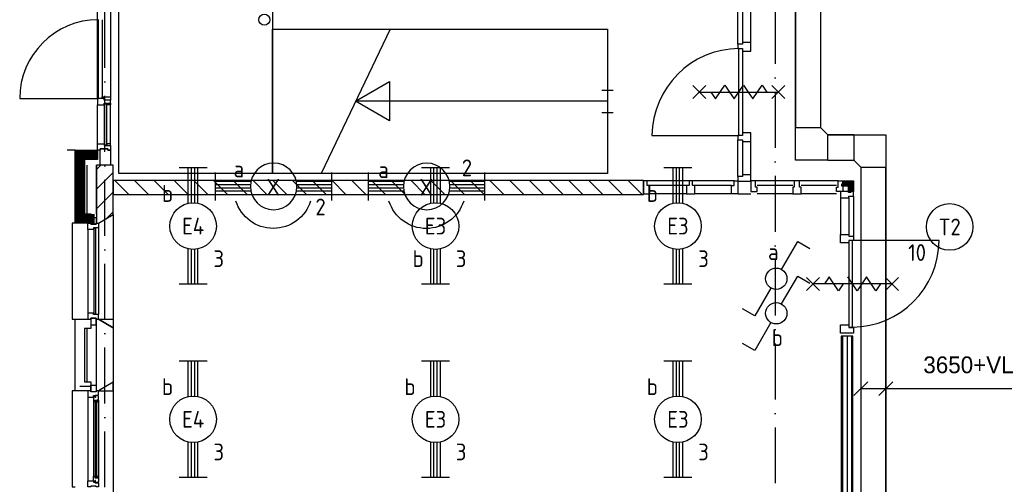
# Model space of a CAD drawing. Header units: millimetres. Extents: x -6587 to 112313, y 244 to 84344.
# Tile 12 of 58: x 17133 to 27710, y 34147 to 39133. Entities that reach past the tile are written whole.
import ezdxf
from ezdxf.enums import TextEntityAlignment as Align

# ---------------------------------------------------------------- set-up
doc = ezdxf.new("R2010")
doc.units = ezdxf.units.MM
doc.header["$LTSCALE"] = 100
doc.linetypes.add('DASHDOT', pattern=[9, 6, -1.5, 0, -1.5])
doc.layers.get('0').update_dxf_attribs({"linetype": 'CONTINUOUS'})
for name, color, linetype in [('AL$7----_STRAMIEN', 1, 'DASHDOT'), ('BOUW', 8, 'CONTINUOUS'), ('EB63101-_ATTRIB', 2, 'CONTINUOUS'), ('EB63102-_ATTRIB', 2, 'CONTINUOUS'), ('EL63101-_LICHT-ARM', 3, 'CONTINUOUS'), ('EL63101-LICHT-ARM', 3, 'CONTINUOUS'), ('EL63102-_LICHT-SCH', 3, 'CONTINUOUS'), ('KABELGOOT', 8, 'CONTINUOUS')]:
    doc.layers.add(name, color=color, linetype=linetype)
doc.styles.add('1_8', font='iso', dxfattribs={"width": 0.7, "height": 1.8})
doc.styles.add('BURO-018', font='BUROFONT.shx', dxfattribs={"height": 180})
doc.styles.add('NORATT', font='isocp.shx')
doc.styles.get("Standard").update_dxf_attribs({"font": 'iso.shx'})
doc.styles.add('TECHNIC', font='technic_.ttf')

# ---------------------------------------------------------------- blocks, each defined once
blk = doc.blocks.new('EJ3T20')
at = {"color": 0}
for p, q in [((-6.25, -1.5), (-6.25, 1.5)), ((6.25, -1.5), (6.25, 1.5)), ((-6.25, 0.52), (-2.44, 0.52)), ((-6.25, 0.17), (-2.49, 0.17)), ((2.44, 0.52), (6.25, 0.52)), ((2.49, 0.17), (6.25, 0.17)), ((-6.25, -0.17), (-2.49, -0.17)), ((-6.25, -0.52), (-2.44, -0.52)), ((2.44, -0.52), (6.25, -0.52)), ((2.49, -0.17), (6.25, -0.17))]:
    blk.add_line(p, q, dxfattribs=at)
blk.add_circle((0, 0), 2.5, dxfattribs=at)
at = {"color": 6, "style": '1_8'}
for tag, flags, p in [('SCHAK', 8, (3.5, 2.75)), ('A_CODE', 8, (0, 0)), ('GROEP', 8, (-3.5, -2.75)), ('KAST', 9, (3.5, -2.75))]:
    blk.add_attdef(tag, text='', height=1.8, dxfattribs=dict(at, flags=flags)).set_placement(p, align=Align.MIDDLE)
blk = doc.blocks.new('ES3SW')
for points in [[(0.58, 1), (2.31, 4), (3.61, 3.25)], [(-0.58, -1), (-2.31, -4), (-3.61, -3.25)]]:
    blk.add_lwpolyline(points)
blk.add_circle((0, 0), 1.15)
at = {"style": '1_8'}
for tag, flags, p in [('SCHAK', 8, (3, 5.5)), ('KAST', 9, (-3, 0.5)), ('M_CODE', 9, (0, 0)), ('DOEL', 9, (-3, -2)), ('GROEP', 9, (-3, -4.5))]:
    blk.add_attdef(tag, text='', height=1.8, dxfattribs=dict(at, flags=flags)).set_placement(p, align=Align.MIDDLE_CENTER)
blk = doc.blocks.new('PENDEL')
at = {"color": 0}
for p, q in [((-6.25, -1.5), (-6.25, 1.5)), ((6.25, -1.5), (6.25, 1.5)), ((-6.25, 0.52), (-2.44, 0.52)), ((-6.25, 0.18), (-2.49, 0.18)), ((2.44, 0.52), (6.25, 0.52)), ((2.49, 0.18), (6.25, 0.18)), ((-6.25, -0.18), (-2.49, -0.18)), ((-6.25, -0.52), (-2.44, -0.52)), ((2.44, -0.52), (6.25, -0.52)), ((2.49, -0.18), (6.25, -0.18))]:
    blk.add_line(p, q, dxfattribs=at)
blk.add_circle((0, 0), 2.5, dxfattribs=at)
at = {"layer": 'EL63101-_LICHT-ARM'}
blk.add_arc((0.04, -0.3), 4.21, 197.6135, 342.3865, dxfattribs=at)
at = {"color": 6, "style": '1_8'}
for tag, flags, p in [('SCHAK', 8, (3.5, 2.75)), ('A_CODE', 8, (0, 0)), ('GROEP', 8, (-3.5, -2.75)), ('KAST', 9, (3.5, -2.75))]:
    blk.add_attdef(tag, text='', height=1.8, dxfattribs=dict(at, flags=flags)).set_placement(p, align=Align.MIDDLE)
at = {"style": '1_8', "flags": 8}
blk.add_attdef('M_CODE', text='', height=3.6, dxfattribs=at).set_placement((0, 0), align=Align.MIDDLE_CENTER)
blk = doc.blocks.new('ES3G00')
blk.add_circle((0, 0), 2.5)
blk.add_circle((0, 0), 2.5)
for tag, style, flags, p in [('GELIJK', 'NORATT', 9, (3.5, 5)), ('GELIJK', '1_8', 9, (3.5, 5)), ('SCHAK', 'NORATT', 8, (3.5, 2.75)), ('SCHAK', '1_8', 8, (3.5, 2.75)), ('A_CODE', 'NORATT', 8, (0, 0)), ('A_CODE', '1_8', 8, (0, 0)), ('GROEP', 'NORATT', 8, (-3.5, -2.75)), ('GROEP', '1_8', 8, (-3.5, -2.75)), ('KAST', 'NORATT', 9, (3.5, -2.75)), ('KAST', '1_8', 9, (3.5, -2.75))]:
    blk.add_attdef(tag, text='', height=1.8, dxfattribs=dict(style=style, flags=flags)).set_placement(p, align=Align.MIDDLE_CENTER)
blk = doc.blocks.new('XREF')
at = {"layer": 'BOUW'}
h = blk.add_hatch(dxfattribs=at)
h.set_pattern_fill('PREFBET', color=256, style=0)
h.set_pattern_definition([(45, (156872.58, 13099.05), (-106.066, 106.066), [])])
h.paths.add_polyline_path([(174480, 51405), (174300, 51405), (174300, 50780), (174320, 50780), (174480, 50873)])
h = blk.add_hatch(dxfattribs=at)
h.set_pattern_fill('PREFBET', color=256, angle=-90, style=0)
h.set_pattern_definition([(315, (199156.42, 39051.57), (106.066, 106.066), [])])
h.paths.add_polyline_path([(174480, 51240), (174480, 51090), (180176, 51090), (180176, 51240)])
at = {"layer": 'AL$7----_STRAMIEN', "color": 1}
for p, q in [((174390, 19143), (174390, 90958)), ((181590, 90894), (181590, 25598))]:
    blk.add_line(p, q, dxfattribs=at)
at = {"layer": 'BOUW'}
for p, q in [((174540, 51315), (174540, 54615)), ((176190, 54615), (176190, 51315)), ((174310, 52120), (174310, 53810)), ((174449, 53793), (174449, 52137)), ((181190, 52702), (181190, 53131)), ((181241, 53114), (181241, 52719)), ((181329, 52719), (181329, 53114)), ((174320, 52120), (174320, 52965)), ((174360, 52965), (174360, 52120)), ((176190, 52865), (179790, 52865)), ((176190, 51315), (176190, 52865)), ((177453, 52865), (176713, 51315)), ((179790, 52865), (179790, 51315)), ((181190, 52702), (181190, 52656)), ((181241, 52702), (181190, 52702)), ((181241, 52719), (181241, 52702)), ((181329, 52719), (181241, 52719)), ((181329, 52629), (181329, 52719)), ((181190, 52656), (181241, 52656)), ((181201, 51722), (181201, 52656)), ((181201, 52656), (181241, 52656)), ((181241, 52656), (181241, 52629)), ((181241, 52656), (181241, 51722)), ((181241, 52629), (181329, 52629)), ((177081, 52090), (177448, 52302)), ((177448, 52302), (177448, 51878)), ((180706, 52259), (180846, 52119)), ((180706, 52119), (180846, 52259)), ((180951, 52114), (181051, 52264)), ((181051, 52264), (181101, 52189)), ((181151, 52114), (181251, 52264)), ((181251, 52264), (181301, 52189)), ((181351, 52114), (181451, 52264)), ((181451, 52264), (181501, 52189)), ((181556, 52119), (181696, 52259)), ((181556, 52259), (181696, 52119)), ((179730, 52210), (179850, 52210)), ((180776, 52189), (181626, 52189)), ((180901, 52189), (180951, 52114)), ((181101, 52189), (181151, 52114)), ((181301, 52189), (181351, 52114)), ((173475, 52120), (174322, 52120)), ((174310, 52120), (174310, 52053)), ((174340, 52120), (174310, 52120)), ((174310, 52053), (174382, 52053)), ((174310, 51632), (174310, 52053)), ((174360, 52120), (174320, 52120)), ((174382, 52120), (174340, 52120)), ((174360, 52137), (174449, 52137)), ((174360, 52120), (174360, 52137)), ((174382, 52103), (174382, 52120)), ((174382, 52103), (174382, 52120)), ((174449, 52103), (174382, 52103)), ((174411, 52103), (174382, 52103)), ((174382, 52070), (174449, 52070)), ((174382, 52053), (174382, 52070)), ((174382, 52070), (174411, 52070)), ((174382, 52053), (174382, 52070)), ((174386, 52053), (174382, 52053)), ((174386, 52066), (174386, 52053)), ((174407, 52066), (174386, 52066)), ((174386, 51619), (174386, 52066)), ((174386, 52066), (174407, 52066)), ((174407, 52053), (174407, 52066)), ((174407, 52066), (174407, 51619)), ((174411, 52053), (174407, 52053)), ((174449, 52103), (174411, 52103)), ((174411, 52053), (174411, 52070)), ((174411, 52070), (174449, 52070)), ((174411, 52070), (174411, 52053)), ((174449, 52053), (174411, 52053)), ((174449, 52137), (174449, 52103)), ((174449, 52070), (174449, 52103)), ((174449, 52070), (174449, 52053)), ((174449, 51632), (174449, 52053)), ((179790, 52090), (177081, 52090)), ((177448, 51878), (177081, 52090)), ((179730, 51970), (179850, 51970)), ((181241, 51749), (181241, 51722)), ((181329, 51749), (181241, 51749)), ((181329, 51659), (181329, 51749)), ((174310, 51632), (174382, 51632)), ((174310, 51565), (174310, 51632)), ((174382, 51632), (174382, 51615)), ((174382, 51632), (174382, 51615)), ((174386, 51632), (174382, 51632)), ((174386, 51619), (174386, 51632)), ((174407, 51619), (174386, 51619)), ((174407, 51619), (174386, 51619)), ((174407, 51632), (174407, 51619)), ((174411, 51632), (174407, 51632)), ((174411, 51632), (174411, 51615)), ((174449, 51632), (174411, 51632)), ((174411, 51615), (174411, 51632)), ((174449, 51615), (174449, 51632)), ((180267, 51722), (181201, 51722)), ((181190, 51722), (181190, 51676)), ((181241, 51722), (181190, 51722)), ((181190, 51283), (181190, 51676)), ((181190, 51676), (181241, 51676)), ((181241, 51722), (181201, 51722)), ((181241, 51676), (181241, 51659)), ((181241, 51659), (181329, 51659)), ((181241, 51659), (181241, 51300)), ((181329, 51300), (181329, 51659)), ((174070, 51565), (173984, 51565)), ((174340, 51565), (174310, 51565)), ((174340, 51579), (174420, 51579)), ((174340, 51405), (174340, 51579)), ((174340, 51579), (174340, 51565)), ((174420, 51579), (174340, 51579)), ((174382, 51615), (174449, 51615)), ((174382, 51615), (174411, 51615)), ((174411, 51615), (174449, 51615)), ((174420, 51579), (174420, 51565)), ((174420, 51565), (174420, 51579)), ((174420, 51565), (174449, 51565)), ((174449, 51565), (174420, 51565)), ((174449, 51615), (174449, 51565)), ((174449, 51565), (174449, 51405)), ((174449, 51405), (174340, 51405)), ((176190, 51315), (174540, 51315)), ((179790, 51315), (176190, 51315)), ((181241, 51300), (181241, 51283)), ((181329, 51300), (181241, 51300)), ((181329, 51233), (181329, 51300)), ((180665, 51235), (180665, 51184)), ((180701, 51235), (180665, 51235)), ((180701, 51184), (180701, 51235)), ((181150, 51235), (181190, 51235)), ((181150, 51184), (181150, 51235)), ((181190, 51283), (181190, 51233)), ((181241, 51283), (181190, 51283)), ((181190, 51235), (181190, 51096)), ((181190, 51233), (181329, 51233)), ((181796, 51235), (181379, 51235)), ((182268, 51235), (181852, 51235)), ((182308, 51182), (182362, 51235)), ((182308, 51189), (182354, 51235)), ((182308, 51205), (182318, 51205)), ((182308, 51180), (182308, 51205)), ((182308, 51196), (182317, 51205)), ((182308, 51203), (182310, 51205)), ((182314, 51180), (182369, 51235)), ((182318, 51235), (182432, 51235)), ((182318, 51205), (182318, 51235)), ((182318, 51206), (182347, 51235)), ((182318, 51213), (182340, 51235)), ((182318, 51220), (182333, 51235)), ((182318, 51227), (182326, 51235)), ((182318, 51234), (182319, 51235)), ((182321, 51180), (182376, 51235)), ((182328, 51180), (182383, 51235)), ((182335, 51180), (182390, 51235)), ((182342, 51180), (182397, 51235)), ((182349, 51180), (182404, 51235)), ((182356, 51180), (182411, 51235)), ((182363, 51180), (182418, 51235)), ((182370, 51180), (182425, 51235)), ((182377, 51180), (182432, 51235)), ((182377, 51173), (182432, 51228)), ((182377, 51166), (182432, 51221)), ((182377, 51159), (182432, 51214)), ((182377, 51152), (182432, 51207)), ((182377, 51145), (182432, 51200)), ((182432, 51235), (182432, 51121)), ((180638, 51184), (180638, 51096)), ((180665, 51184), (180638, 51184)), ((180638, 51096), (180728, 51096)), ((180728, 51184), (180701, 51184)), ((181123, 51184), (180728, 51184)), ((180728, 51096), (180728, 51184)), ((181123, 51096), (180728, 51096)), ((181123, 51184), (181150, 51184)), ((181123, 51096), (181123, 51184)), ((181190, 51096), (181123, 51096)), ((181190, 51096), (181329, 51096)), ((181779, 51184), (181396, 51184)), ((181779, 51096), (181396, 51096)), ((182251, 51184), (181869, 51184)), ((182251, 51096), (181869, 51096)), ((182432, 51121), (182293, 51121)), ((182293, 51121), (182293, 51054)), ((182377, 51180), (182308, 51180)), ((182377, 51138), (182432, 51193)), ((182377, 51131), (182432, 51186)), ((182377, 51111), (182377, 51180)), ((182377, 51123), (182432, 51178)), ((182377, 51116), (182432, 51171)), ((182402, 51111), (182377, 51111)), ((182379, 51111), (182432, 51164)), ((182386, 51111), (182432, 51157)), ((182393, 51111), (182402, 51120)), ((182400, 51111), (182402, 51113)), ((182402, 51121), (182402, 51111)), ((182432, 51121), (182402, 51121)), ((182403, 51121), (182432, 51150)), ((182410, 51121), (182432, 51143)), ((182417, 51121), (182432, 51136)), ((182424, 51121), (182432, 51129)), ((182431, 51121), (182432, 51122)), ((182432, 51071), (182432, 51121)), ((182293, 51054), (182381, 51054)), ((182381, 51071), (182432, 51071)), ((182381, 51054), (182381, 51071)), ((182293, 50659), (182381, 50659)), ((182293, 50569), (182293, 50659)), ((182381, 50569), (182293, 50569)), ((182381, 50659), (182381, 50642)), ((182381, 50642), (182432, 50642)), ((182381, 50596), (182381, 49666)), ((182422, 50596), (182381, 50596)), ((182381, 50596), (182381, 50569)), ((182432, 50596), (182381, 50596)), ((182422, 49666), (182422, 50596)), ((183352, 50596), (182422, 50596)), ((182432, 50642), (182432, 50596)), ((182067, 50199), (181927, 50059)), ((182067, 50059), (181927, 50199)), ((182172, 50204), (182122, 50129)), ((182272, 50054), (182172, 50204)), ((182472, 50054), (182372, 50204)), ((182572, 50204), (182522, 50129)), ((182672, 50054), (182572, 50204)), ((182917, 50199), (182777, 50059)), ((182917, 50059), (182777, 50199)), ((182847, 50129), (181997, 50129)), ((182322, 50129), (182272, 50054)), ((182522, 50129), (182472, 50054)), ((182722, 50129), (182672, 50054)), ((174070, 49750), (174239, 49750)), ((174070, 48980), (174070, 49750)), ((174239, 49750), (174239, 49650)), ((174300, 48980), (174300, 49750)), ((174300, 49750), (174320, 49750)), ((174320, 49750), (174480, 49658)), ((174170, 49650), (174170, 49080)), ((174239, 49650), (174170, 49650)), ((174200, 49080), (174200, 49650)), ((174300, 49080), (174300, 49650)), ((174480, 49658), (174480, 49073)), ((182293, 49689), (182381, 49689)), ((182293, 49599), (182293, 49689)), ((182381, 49689), (182381, 49662)), ((182381, 49666), (182422, 49666)), ((182381, 49662), (182432, 49662)), ((182432, 49662), (182432, 49599)), ((182432, 49599), (182293, 49599)), ((182300, 49570), (182300, 39891)), ((182425, 49570), (182300, 49570)), ((182315, 49570), (182315, 39891)), ((182363, 49570), (182363, 39891)), ((182410, 49570), (182410, 39891)), ((182425, 39891), (182425, 49570)), ((182432, 49599), (182432, 49599)), ((182432, 49599), (182432, 49599)), ((182300, 49413), (182300, 48763)), ((174170, 49080), (174239, 49080)), ((174239, 49080), (174239, 48980)), ((174239, 48980), (174070, 48980)), ((174120, 49030), (174239, 49030)), ((174320, 48980), (174300, 48980)), ((174480, 49073), (174320, 48980))]:
    blk.add_line(p, q, dxfattribs=at)
for points in [[(174310, 51465), (174170, 51465), (174170, 50880), (174239, 50880), (174239, 50780), (174070, 50780), (174070, 51565), (174310, 51565)], [(174480, 51405), (174300, 51405), (174300, 50780), (174320, 50780), (174480, 50873)], [(174480, 51240), (174480, 51090), (180176, 51090), (180176, 51240)], [(180176, 51096), (180243, 51096), (180243, 51184), (180216, 51184), (180216, 51235), (180176, 51235)], [(181329, 51121), (181396, 51121), (181396, 51168), (181379, 51168), (181379, 51235), (181329, 51235)], [(181779, 51096), (181869, 51096), (181869, 51168), (181852, 51168), (181852, 51235), (181796, 51235), (181796, 51168), (181779, 51168)], [(182318, 51121), (182251, 51121), (182251, 51168), (182268, 51168), (182268, 51235), (182318, 51235)], [(174320, 50730), (174320, 50730), (174269, 50730), (174269, 50713), (174206, 50713), (174206, 50713), (174206, 50713), (174206, 50713), (174206, 50713), (174206, 50780), (174239, 50780), (174239, 50770), (174295, 50770), (174295, 50780), (174295, 50780), (174320, 50780)], [(174295, 50770), (174239, 50770), (174239, 50841), (174295, 50841)], [(174294, 50725), (174273, 50725), (174273, 49805), (174294, 49805)], [(174320, 49800), (174320, 49800), (174269, 49800), (174269, 49817), (174206, 49817), (174206, 49817), (174206, 49817), (174206, 49817), (174206, 49817), (174206, 49750), (174239, 49750), (174239, 49760), (174295, 49760), (174295, 49750), (174295, 49750), (174320, 49750)], [(174295, 49760), (174239, 49760), (174239, 49689), (174295, 49689)], [(174320, 49750), (174480, 49750), (174480, 49658)], [(174320, 48980), (174295, 48980), (174295, 48970), (174239, 48970), (174239, 48980), (174206, 48980), (174206, 48913), (174269, 48913), (174269, 48930), (174284, 48930), (174284, 48936), (174320, 48936)], [(174295, 48970), (174239, 48970), (174239, 49041), (174295, 49041)], [(174320, 48980), (174480, 48980), (174480, 49073)], [(174323, 48923), (174319, 48926), (174319, 48933), (174289, 48933), (174289, 48910), (174284, 48910), (174284, 48918), (174269, 48918), (174269, 48913), (174269, 48866), (174282, 48864), (174282, 48881), (174323, 48881)], [(174305, 48879), (174284, 48879), (174284, 48051), (174305, 48051)], [(174321, 48881), (174307, 48881), (174307, 48864), (174321, 48864)], [(174323, 48007), (174319, 48004), (174319, 47997), (174289, 47997), (174289, 48020), (174284, 48020), (174284, 48012), (174269, 48012), (174269, 48017), (174269, 48064), (174282, 48066), (174282, 48049), (174323, 48049)], [(174321, 48049), (174307, 48049), (174307, 48066), (174321, 48066)], [(174320, 47950), (174295, 47950), (174295, 47960), (174239, 47960), (174239, 47950), (174206, 47950), (174206, 48017), (174269, 48017), (174269, 48000), (174284, 48000), (174284, 47994), (174320, 47994)]]:
    blk.add_lwpolyline(points, close=True, dxfattribs=at)
at = {"layer": 'BOUW', "const_width": 100}
for points in [[(174310, 51515), (174120, 51515), (174120, 50830), (174239, 50830)], [(174280, 51515), (174120, 51515), (174120, 50830), (174239, 50830)], [(174280, 51515), (174120, 51515), (174120, 50830), (174280, 50830)]]:
    blk.add_lwpolyline(points, dxfattribs=at)
at = {"layer": 'BOUW'}
for points in [[(174310, 51515), (174120, 51515), (174120, 50830), (174239, 50830)], [(174200, 50880), (174200, 51405)], [(174300, 50880), (174300, 51405)], [(181150, 51235), (180216, 51235)], [(180638, 51184), (180243, 51184)], [(180638, 51096), (180243, 51096)], [(182293, 51054), (182293, 50659)], [(182381, 51054), (182381, 50659)], [(182432, 51071), (182432, 50642)], [(174070, 50780), (174040, 50780), (174040, 49750), (174070, 49750)], [(174170, 50780), (174170, 50780)], [(174480, 50873), (174480, 49658)], [(174206, 50713), (174206, 49817)], [(174320, 50730), (174320, 49800)], [(174070, 48980), (174040, 48980), (174040, 47950), (174070, 47950)], [(174480, 49073), (174480, 47858)], [(174206, 48913), (174206, 48017)], [(174323, 48881), (174323, 48049)], [(174269, 48866), (174269, 48064)]]:
    blk.add_lwpolyline(points, dxfattribs=at)
blk.add_circle((176103, 52965), 60, dxfattribs=at)
for centre, radius, start, end in [((174320, 52120), 845, 90, 180), ((181210, 51713), 943, 90.538, 179.462), ((182413, 50604), 939, 270.538, 359.462)]:
    blk.add_arc(centre, radius, start, end, dxfattribs=at)
at = {"layer": 'KABELGOOT', "color": 8}
for p, q in [((181810, 51803, 3650), (181810, 55392, 3650)), ((181810, 55392, 3710), (181810, 51803, 3710)), ((182080, 51803, 3650), (182080, 55392, 3650)), ((182080, 51803, 3710), (182080, 55392, 3710)), ((182080, 51803, 3650), (181810, 51803, 3650)), ((181810, 51458, 3650), (181810, 51803, 3650)), ((182080, 51803, 3650), (182080, 51803, 3650)), ((182080, 51803, 3650), (182155, 51728, 3650)), ((182155, 51458, 3650), (182155, 51728, 3650)), ((182155, 51728, 3650), (182434, 51728, 3650)), ((182155, 51728, 3650), (182155, 51728, 3650)), ((182434, 51728, 3710), (182155, 51728, 3710)), ((182434, 51728, 3650), (182779, 51728, 3650)), ((182434, 51728, 3650), (182434, 51458, 3650)), ((182779, 51728, 3650), (182779, 51728, 3650)), ((182779, 51728, 3650), (182779, 51383, 3650)), ((182155, 51458, 3650), (181810, 51458, 3650)), ((181810, 51458, 3650), (181810, 51458, 3650)), ((182155, 51458, 3650), (182434, 51458, 3650)), ((182155, 51458, 3710), (182434, 51458, 3710)), ((182509, 51383, 3650), (182434, 51458, 3650)), ((182434, 51458, 3650), (182434, 51458, 3650)), ((182509, 51383, 3650), (182509, 45991, 3650)), ((182509, 51383, 3710), (182509, 45991, 3710)), ((182509, 51383, 3650), (182779, 51383, 3650)), ((182509, 51383, 3650), (182509, 51383, 3650)), ((182779, 45991, 3710), (182779, 51383, 3710)), ((182779, 51383, 3650), (182779, 45991, 3650)), ((182435, 48930, 3650), (182585, 49080, 3650)), ((182705, 48930, 3650), (182855, 49080, 3650)), ((182510, 49005, 3650), (183146, 49005, 3650)), ((183146, 49005, 3650), (184521, 49005, 3650))]:
    blk.add_line(p, q, dxfattribs=at)
at = {"layer": 'BOUW', "style": 'TECHNIC'}
for tag, p in [('TKC', (236229, 52185)), ('BALIE', (236229, 51894))]:
    blk.add_attdef(tag, text='', height=250, dxfattribs=at).set_placement(p, align=Align.CENTER)
at = {"layer": 'KABELGOOT', "color": 8, "style": 'BURO-018'}
blk.add_text('3650+VL', height=180, dxfattribs=at).set_placement((183667, 49261, 3650), align=Align.MIDDLE)
at = {"layer": 'KABELGOOT', "color": 8, "flags": 3}
blk.add_attdef('HULPSTUK', (188825, 76010, 3650), '', height=1, rotation=180, dxfattribs=at)
blk.add_attdef('HULPSTUK', (182644, 45781, 3650), '', height=1, dxfattribs=at)

msp = doc.modelspace()

# ---------------------------------------------------------------- block references
at = {"layer": 'EL63101-_LICHT-ARM'}
msp.add_blockref('XREF', (-156342, -13832), dxfattribs=at)
ref = msp.add_blockref('EJ3T20', (18996, 36918, 3500), dxfattribs=dict(at, xscale=100, yscale=100, zscale=100, rotation=90))
ref.add_attrib('A_CODE', 'E4', dxfattribs={"layer": 'EB63101-_ATTRIB', "color": 1, "height": 180, "style": '1_8', "flags": 8}).set_placement((18996, 36918, 3500), align=Align.MIDDLE)
ref.add_attrib('GROEP', '3', dxfattribs={"layer": 'EB63101-_ATTRIB', "color": 1, "height": 180, "style": '1_8', "flags": 8}).set_placement((19271, 36568, 3500), align=Align.MIDDLE)
ref.add_attrib('SCHAK', 'b', dxfattribs={"layer": 'EB63101-_ATTRIB', "color": 1, "height": 180, "style": '1_8', "flags": 8}).set_placement((18721, 37268, 3500), align=Align.MIDDLE)
ref = msp.add_blockref('EJ3T20', (21600, 36918, 3500), dxfattribs=dict(at, xscale=100, yscale=100, zscale=100, rotation=90))
ref.add_attrib('A_CODE', 'E3', dxfattribs={"layer": 'EB63101-_ATTRIB', "color": 1, "height": 180, "style": '1_8', "flags": 8}).set_placement((21600, 36918, 3500), align=Align.MIDDLE)
ref.add_attrib('GROEP', '3', dxfattribs={"layer": 'EB63101-_ATTRIB', "color": 1, "height": 180, "style": '1_8', "flags": 8}).set_placement((21875, 36568, 3500), align=Align.MIDDLE)
ref.add_attrib('SCHAK', 'b', dxfattribs={"layer": 'EB63101-_ATTRIB', "color": 1, "height": 180, "style": '1_8', "flags": 8}).set_placement((21413, 36569, 3500), align=Align.MIDDLE)
ref = msp.add_blockref('EJ3T20', (24204, 36918, 3500), dxfattribs=dict(at, xscale=100, yscale=100, zscale=100, rotation=90))
ref.add_attrib('A_CODE', 'E3', dxfattribs={"layer": 'EB63101-_ATTRIB', "color": 1, "height": 180, "style": '1_8', "flags": 8}).set_placement((24204, 36918, 3500), align=Align.MIDDLE)
ref.add_attrib('GROEP', '3', dxfattribs={"layer": 'EB63101-_ATTRIB', "color": 1, "height": 180, "style": '1_8', "flags": 8}).set_placement((24479, 36568, 3500), align=Align.MIDDLE)
ref.add_attrib('SCHAK', 'b', dxfattribs={"layer": 'EB63101-_ATTRIB', "color": 1, "height": 180, "style": '1_8', "flags": 8}).set_placement((23929, 37268, 3500), align=Align.MIDDLE)
ref = msp.add_blockref('ES3G00', (27123, 36909, 3500), dxfattribs=dict(at, xscale=100, yscale=100, zscale=100))
ref.add_attrib('A_CODE', 'T2', dxfattribs={"layer": 'EB63101-_ATTRIB', "color": 1, "height": 180, "style": '1_8', "flags": 8}).set_placement((27123, 36909, 3500), align=Align.MIDDLE)
ref.add_attrib('GROEP', '10', dxfattribs={"layer": 'EB63101-_ATTRIB', "color": 1, "height": 180, "style": '1_8', "flags": 8}).set_placement((26773, 36634, 3500), align=Align.MIDDLE)
ref = msp.add_blockref('EJ3T20', (18996, 34844, 3500), dxfattribs=dict(at, xscale=100, yscale=100, zscale=100, rotation=90))
ref.add_attrib('A_CODE', 'E4', dxfattribs={"layer": 'EB63101-_ATTRIB', "color": 1, "height": 180, "style": '1_8', "flags": 8}).set_placement((18996, 34844, 3500), align=Align.MIDDLE)
ref.add_attrib('GROEP', '3', dxfattribs={"layer": 'EB63101-_ATTRIB', "color": 1, "height": 180, "style": '1_8', "flags": 8}).set_placement((19271, 34494, 3500), align=Align.MIDDLE)
ref.add_attrib('SCHAK', 'b', dxfattribs={"layer": 'EB63101-_ATTRIB', "color": 1, "height": 180, "style": '1_8', "flags": 8}).set_placement((18721, 35194, 3500), align=Align.MIDDLE)
ref = msp.add_blockref('EJ3T20', (21600, 34844, 3500), dxfattribs=dict(at, xscale=100, yscale=100, zscale=100, rotation=90))
ref.add_attrib('A_CODE', 'E3', dxfattribs={"layer": 'EB63101-_ATTRIB', "color": 1, "height": 180, "style": '1_8', "flags": 8}).set_placement((21600, 34844, 3500), align=Align.MIDDLE)
ref.add_attrib('GROEP', '3', dxfattribs={"layer": 'EB63101-_ATTRIB', "color": 1, "height": 180, "style": '1_8', "flags": 8}).set_placement((21875, 34494, 3500), align=Align.MIDDLE)
ref.add_attrib('SCHAK', 'b', dxfattribs={"layer": 'EB63101-_ATTRIB', "color": 1, "height": 180, "style": '1_8', "flags": 8}).set_placement((21325, 35194, 3500), align=Align.MIDDLE)
ref = msp.add_blockref('EJ3T20', (24204, 34844, 3500), dxfattribs=dict(at, xscale=100, yscale=100, zscale=100, rotation=90))
ref.add_attrib('A_CODE', 'E3', dxfattribs={"layer": 'EB63101-_ATTRIB', "color": 1, "height": 180, "style": '1_8', "flags": 8}).set_placement((24204, 34844, 3500), align=Align.MIDDLE)
ref.add_attrib('GROEP', '3', dxfattribs={"layer": 'EB63101-_ATTRIB', "color": 1, "height": 180, "style": '1_8', "flags": 8}).set_placement((24479, 34494, 3500), align=Align.MIDDLE)
ref.add_attrib('SCHAK', 'b', dxfattribs={"layer": 'EB63101-_ATTRIB', "color": 1, "height": 180, "style": '1_8', "flags": 8}).set_placement((23929, 35194, 3500), align=Align.MIDDLE)
at = {"layer": 'EL63101-LICHT-ARM'}
ref = msp.add_blockref('PENDEL', (21505, 37343, 3700), dxfattribs=dict(at, xscale=-100, yscale=100, zscale=100))
ref.add_attrib('SCHAK', 'a', dxfattribs={"layer": 'EB63101-_ATTRIB', "color": 1, "height": 180, "style": '1_8', "flags": 8}).set_placement((21041, 37523, 3700), align=Align.MIDDLE)
ref.add_attrib('GROEP', '2', dxfattribs={"layer": 'EB63101-_ATTRIB', "color": 1, "height": 180, "style": '1_8', "flags": 8}).set_placement((21937, 37543, 3700), align=Align.MIDDLE)
ref.add_attrib('A_CODE', 'X', dxfattribs={"layer": 'EB63101-_ATTRIB', "color": 1, "height": 180, "style": '1_8', "flags": 8}).set_placement((21501, 37335, 3700), align=Align.MIDDLE)
ref = msp.add_blockref('PENDEL', (19861, 37344, 3700), dxfattribs=dict(at, xscale=-100, yscale=100, zscale=100))
ref.add_attrib('SCHAK', 'a', dxfattribs={"layer": 'EB63101-_ATTRIB', "color": 1, "height": 180, "style": '1_8', "flags": 8}).set_placement((19487, 37530, 3700), align=Align.MIDDLE)
ref.add_attrib('GROEP', '2', dxfattribs={"layer": 'EB63101-_ATTRIB', "color": 1, "height": 180, "style": '1_8', "flags": 8}).set_placement((20365, 37123, 3700), align=Align.MIDDLE)
ref.add_attrib('A_CODE', 'X', dxfattribs={"layer": 'EB63101-_ATTRIB', "color": 1, "height": 180, "style": '1_8', "flags": 8}).set_placement((19857, 37336, 3700), align=Align.MIDDLE)
at = {"layer": 'EL63102-_LICHT-SCH'}
ref = msp.add_blockref('ES3SW', (25260, 36353, 1050), dxfattribs=dict(at, xscale=100, yscale=100, zscale=100))
ref.add_attrib('SCHAK', 'a', dxfattribs={"layer": 'EB63102-_ATTRIB', "color": 1, "height": 180, "style": '1_8', "flags": 8}).set_placement((25228, 36643, 1050), align=Align.MIDDLE_CENTER)
ref = msp.add_blockref('ES3SW', (25260, 35982, 1050), dxfattribs=dict(at, xscale=100, yscale=100, zscale=100))
ref.add_attrib('SCHAK', 'b', dxfattribs={"layer": 'EB63102-_ATTRIB', "color": 1, "height": 180, "style": '1_8', "flags": 8}).set_placement((25271, 35720, 1050), align=Align.MIDDLE_CENTER)

doc.saveas('drawing.dxf')
